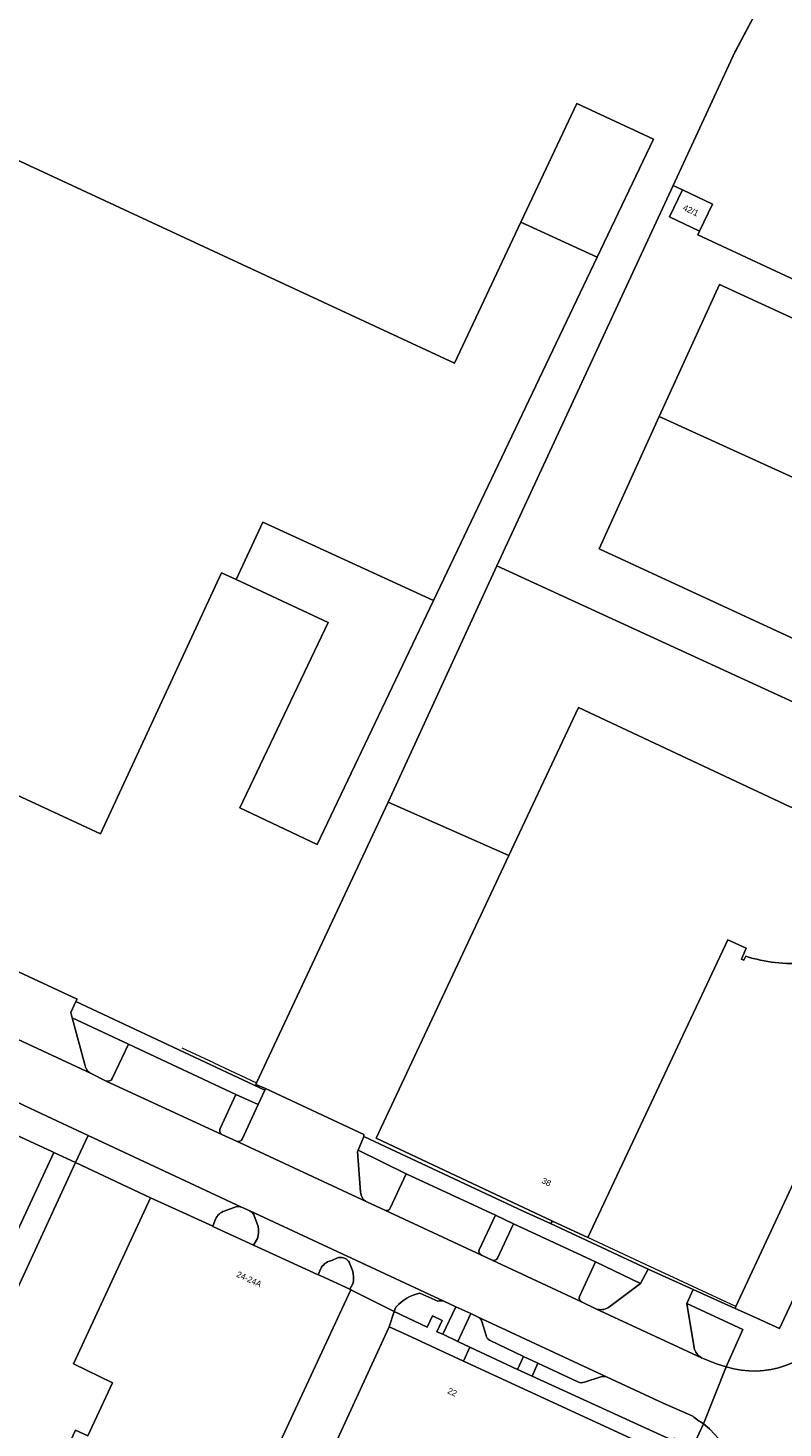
# Model space of a CAD drawing. Header units: metres. Extents: x 151448 to 154749, y 463108 to 465296.
# Tile 150 of 256: x 152697 to 152789, y 464832 to 465003. Entities that reach past the tile are written whole.
import ezdxf
from ezdxf.enums import TextEntityAlignment as Align

# ---------------------------------------------------------------- set-up
doc = ezdxf.new("R2010")
doc.units = ezdxf.units.M
for name, color, linetype, lineweight in [('B-PV-GR-BEPLANTING_CULTUUR_BODEMBEDEKKER-GV', 253, 'Continuous', 9), ('B-PV-IE-TERREINAFSCHEIDING_KUNSTMATIG_HEKWERK-G', 253, 'Continuous', 9), ('B-PV-OG-BEBOUWING-GV', 1, 'Continuous', 9), ('B-PV-OG-BEBOUWING-T18', 2, 'Continuous', 9), ('B-PV-OG-TERREIN_BEGROEID-GV', 253, 'Continuous', 9), ('B-PV-OG-TERREIN_ERF-GV', 253, 'Continuous', 9), ('B-PV-VH-GESLOTENVERHARDING_ASFALT-GV', 253, 'Continuous', 9), ('B-PV-VH-OPENVERHARDING_BETONSTRAATSTEEN-GV', 253, 'Continuous', 9), ('B-PV-VH-OPENVERHARDING_TEGEL-GV', 253, 'Continuous', 9)]:
    doc.layers.add(name, color=color, linetype=linetype, lineweight=lineweight)
doc.styles.add('Drong', font='txt', dxfattribs={"height": 1.8})

msp = doc.modelspace()

# ---------------------------------------------------------------- linework, layer by layer
at = {"layer": 'B-PV-GR-BEPLANTING_CULTUUR_BODEMBEDEKKER-GV', "flags": 128}
for points in [[(152707.223, 464874.761), (152709.2, 464878.959), (152702.348, 464882.192), (152703.875, 464876.492)], [(152704.633, 464875.388), (152704.66, 464875.376), (152706.475, 464874.457)], [(152723.039, 464867.405), (152724.989, 464871.612), (152722.29, 464872.835), (152720.385, 464868.667)], [(152720.582, 464867.966), (152722.362, 464867.129)], [(152743.045, 464863.155), (152737.176, 464866.042), (152737.083, 464865.898), (152737.479, 464860.929)], [(152741.091, 464858.971), (152743.045, 464863.155)], [(152738.232, 464859.75), (152740.421, 464858.725), (152740.44, 464858.716)], [(152722.285, 464859.157), (152720.854, 464858.617)], [(152724, 464858.637), (152722.977, 464859.093)], [(152724.978, 464856.756), (152724.449, 464858.152)], [(152754.157, 464852.879), (152756.127, 464857.056), (152753.902, 464858.108), (152751.93, 464853.906)], [(152719.803, 464857.644), (152719.461, 464856.761), (152719.481, 464856.752), (152724.437, 464854.479), (152724.904, 464855.284)], [(152734.797, 464852.947), (152733.831, 464852.57)], [(152752.196, 464853.251), (152752.218, 464853.241), (152753.509, 464852.62)], [(152732.631, 464851.607), (152732.32, 464850.864), (152732.648, 464850.713), (152736.185, 464849.09), (152736.558, 464849.83)], [(152736.481, 464851.378), (152736.097, 464852.377)], [(152767.685, 464846.872), (152771.593, 464849.802), (152766.096, 464852.428), (152764.157, 464848.191)], [(152764.418, 464847.541), (152766.164, 464846.694)], [(152782.037, 464839.635), (152784.068, 464844.172), (152777.235, 464847.374), (152778.123, 464841.955)], [(152779.037, 464840.746), (152780.838, 464839.991), (152782.037, 464839.635)]]:
    msp.add_lwpolyline(points, dxfattribs=at)
at = {"layer": 'B-PV-GR-BEPLANTING_CULTUUR_BODEMBEDEKKER-GV'}
for points in [[(152703.875, 464876.492, 0.2663641), (152704.633, 464875.388)], [(152706.475, 464874.457, 0.3265925), (152707.223, 464874.761)], [(152720.385, 464868.667, 0.434828), (152720.582, 464867.966)], [(152722.362, 464867.129, 0.407929), (152723.039, 464867.405)], [(152737.479, 464860.929, 0.2690795), (152738.232, 464859.75)], [(152720.854, 464858.617, 0.2154379), (152719.803, 464857.644)], [(152722.977, 464859.093, 0.1532052), (152722.285, 464859.157)], [(152724.449, 464858.152, 0.1755756), (152724, 464858.637)], [(152740.44, 464858.716, 0.4156825), (152741.091, 464858.971)], [(152724.904, 464855.284, 0.1494886), (152724.978, 464856.756)], [(152735.592, 464852.836, 0.1673698), (152734.797, 464852.947)], [(152736.097, 464852.377, 0.1722031), (152735.592, 464852.836)], [(152751.93, 464853.906, 0.3813992), (152752.196, 464853.251)], [(152753.509, 464852.62, 0.3563067), (152754.157, 464852.879)], [(152733.831, 464852.57, 0.2104134), (152732.631, 464851.607)], [(152736.558, 464849.83, 0.0962721), (152736.481, 464851.378)], [(152764.157, 464848.191, 0.3920991), (152764.418, 464847.541)], [(152766.164, 464846.694, 0.2353035), (152767.685, 464846.872)], [(152778.123, 464841.955, 0.2284251), (152779.037, 464840.746)]]:
    msp.add_lwpolyline(points, format="xyb", dxfattribs=at)
at = {"layer": 'B-PV-GR-BEPLANTING_CULTUUR_BODEMBEDEKKER-GV', "flags": 128}
msp.add_lwpolyline([(152784.869, 464845.96), (152788.515, 464844.322), (152798.809, 464866.276), (152793.395, 464868.86), (152783.214, 464846.976), (152783.109, 464846.751)], close=True, dxfattribs=at)
at = {"layer": 'B-PV-IE-TERREINAFSCHEIDING_KUNSTMATIG_HEKWERK-G', "flags": 128}
for points in [[(152783.091, 464999.875), (152787.099, 465007.476)], [(152754.091, 464937.286), (152775.563, 464983.643), (152783.149, 465000)], [(152775.563, 464983.643), (152776.721, 464983.106)], [(152794.365, 464972.793), (152793.392, 464970.709), (152778.561, 464977.63), (152778.758, 464978.052)], [(152740.828, 464908.449), (152754.091, 464937.286)], [(152754.091, 464937.286), (152812.321, 464910.504)], [(152719.587, 464876.697), (152724.809, 464874.269), (152740.828, 464908.449)], [(152740.828, 464908.449), (152755.559, 464901.955)], [(152719.587, 464876.697), (152715.739, 464878.486)], [(152793.395, 464868.86), (152783.214, 464846.976), (152777.964, 464849.422)], [(152690.029, 464836.994), (152702.725, 464864.535)], [(152772.217, 464852.1), (152765.168, 464855.385)], [(152777.964, 464849.422), (152772.217, 464852.1)]]:
    msp.add_lwpolyline(points, dxfattribs=at)
at = {"layer": 'B-PV-OG-BEBOUWING-GV', "flags": 128}
for points in [[(152677.569, 464995.132), (152666.609, 464971.501), (152665.133, 464968.317), (152642.858, 464920.289), (152646.296, 464910.939), (152669.805, 464900.029), (152669.983, 464899.951), (152678.098, 464917.44), (152705.783, 464904.594), (152720.543, 464936.401), (152722.3, 464935.586), (152725.574, 464942.582), (152746.355, 464933.04), (152766.305, 464974.875), (152756.999, 464979.151), (152748.914, 464961.959)], [(152766.305, 464974.875), (152773.172, 464989.274), (152763.815, 464993.643), (152756.999, 464979.151)], [(152776.721, 464983.106), (152775.132, 464979.791), (152778.758, 464978.052), (152780.348, 464981.367)], [(152827.488, 464941.662), (152830.801, 464948.741), (152781.211, 464971.577), (152773.882, 464955.463), (152823.389, 464932.905), (152825.85, 464938.163), (152826.63, 464939.83)], [(152818.375, 464922.195), (152819.147, 464923.843), (152819.203, 464923.962), (152823.389, 464932.905), (152773.882, 464955.463), (152766.554, 464939.349), (152815.758, 464916.603)], [(152722.3, 464935.586), (152733.52, 464930.38), (152722.747, 464907.789), (152732.171, 464903.295), (152742.991, 464925.985), (152746.355, 464933.04), (152725.574, 464942.582)], [(152667.294, 464847.921), (152687.417, 464838.535), (152700.114, 464865.759), (152699.93, 464865.844), (152699.759, 464865.924), (152695.1, 464868.095), (152694.141, 464868.542), (152691.931, 464869.573), (152691.763, 464869.651), (152688.171, 464871.327), (152688.034, 464871.391), (152680.175, 464875.057), (152673.738, 464861.497)], [(152719.461, 464856.761), (152714.027, 464859.253), (152711.891, 464860.233), (152702.511, 464840.016), (152707.238, 464837.68), (152704.237, 464831.208), (152702.746, 464831.912), (152698.429, 464822.677), (152716.46, 464813.963), (152720.824, 464823.026), (152723.623, 464821.762), (152736.292, 464849.036), (152736.185, 464849.09), (152732.648, 464850.713), (152732.32, 464850.864), (152726.831, 464853.381), (152724.437, 464854.479), (152719.481, 464856.752)], [(152740.98, 464844.5), (152728.32, 464817.052), (152760.342, 464802.283), (152773.002, 464829.731), (152750.026, 464840.328), (152742.585, 464843.76)]]:
    msp.add_lwpolyline(points, close=True, dxfattribs=at)
msp.add_lwpolyline([(152806.283, 464898.368), (152807.671, 464901.756), (152808.181, 464901.64), (152808.289, 464901.949), (152808.186, 464901.98), (152789.83, 464907.908), (152764.039, 464920.017), (152755.559, 464901.955), (152739.378, 464867.494), (152760.856, 464857.41), (152765.168, 464855.385), (152782.218, 464891.697), (152784.453, 464890.651), (152783.897, 464889.344), (152784.192, 464889.219), (152784.436, 464889.685)], dxfattribs=at)
at = {"layer": 'B-PV-OG-BEBOUWING-GV'}
msp.add_lwpolyline([(152784.436, 464889.685, 0.0988574), (152791.658, 464888.851)], format="xyb", dxfattribs=at)
at = {"layer": 'B-PV-OG-TERREIN_BEGROEID-GV', "flags": 128}
for points in [[(152741.555, 464846.39), (152745.597, 464844.467), (152746.246, 464845.839), (152747.422, 464845.286), (152746.774, 464843.918), (152747.506, 464843.606), (152749.097, 464846.964), (152747.64, 464847.622)], [(152746.871, 464847.63), (152744.681, 464848.628)], [(152741.789, 464846.919), (152741.555, 464846.39)], [(152751.735, 464845.729), (152750.906, 464846.116), (152749.322, 464842.731), (152750.8, 464842.038), (152756.592, 464839.321), (152757.315, 464840.906)], [(152752.764, 464843.446), (152752.252, 464845.171)], [(152757.315, 464840.906), (152753.179, 464842.904)], [(152763.957, 464837.793), (152759.097, 464840.064), (152758.395, 464838.49), (152775.536, 464830.658), (152775.678, 464830.962), (152777.981, 464829.887), (152779.253, 464832.689)], [(152766.745, 464838.435), (152764.746, 464837.78)], [(152777.946, 464833.63), (152774.356, 464835.209), (152767.515, 464838.383)]]:
    msp.add_lwpolyline(points, dxfattribs=at)
at = {"layer": 'B-PV-OG-TERREIN_BEGROEID-GV'}
for points in [[(152744.681, 464848.628, 0.1475985), (152741.789, 464846.919)], [(152747.64, 464847.622, 0.163845), (152746.871, 464847.63)], [(152752.252, 464845.171, 0.188811), (152751.735, 464845.729)], [(152753.179, 464842.904, -0.2226706), (152752.764, 464843.446)], [(152764.746, 464837.78, -0.2116655), (152763.957, 464837.793)], [(152767.515, 464838.383, 0.1532495), (152766.745, 464838.435)], [(152779.253, 464832.689, -0.0239655), (152777.946, 464833.63)]]:
    msp.add_lwpolyline(points, format="xyb", dxfattribs=at)
at = {"layer": 'B-PV-OG-TERREIN_ERF-GV', "flags": 128}
for points in [[(152688.064, 464891.355), (152702.935, 464884.44), (152702.77, 464884.151), (152725.801, 464873.376), (152725.882, 464873.542), (152724.721, 464874.052), (152724.809, 464874.269), (152740.828, 464908.449), (152754.091, 464937.286), (152775.563, 464983.643), (152783.091, 464999.875), (152783.155, 464999.997), (152787.099, 465007.476)], [(152677.569, 464995.132), (152748.914, 464961.959), (152756.999, 464979.151), (152763.815, 464993.643), (152773.172, 464989.274), (152766.305, 464974.875), (152746.355, 464933.04), (152742.991, 464925.985), (152732.171, 464903.295), (152722.747, 464907.789), (152733.52, 464930.38), (152722.3, 464935.586), (152720.543, 464936.401), (152705.783, 464904.594), (152678.098, 464917.44)], [(152760.611, 464857.118), (152772.536, 464851.549), (152778.007, 464849.043), (152783.109, 464846.751), (152783.214, 464846.976), (152793.395, 464868.86), (152796.142, 464874.77), (152805.3, 464894.484), (152808.577, 464901.415), (152810.622, 464905.741), (152810.168, 464905.951), (152812.305, 464910.469), (152812.321, 464910.504), (152754.091, 464937.286), (152740.828, 464908.449), (152755.559, 464901.955), (152764.039, 464920.017), (152789.83, 464907.908), (152808.186, 464901.98), (152808.289, 464901.949), (152808.181, 464901.64), (152807.671, 464901.756), (152806.283, 464898.368)], [(152784.436, 464889.685), (152784.192, 464889.219), (152783.897, 464889.344), (152784.453, 464890.651), (152782.218, 464891.697), (152765.168, 464855.385), (152760.856, 464857.41), (152760.684, 464857.205), (152760.611, 464857.118)], [(152690.029, 464836.994), (152702.725, 464864.535), (152700.114, 464865.759), (152687.417, 464838.535)]]:
    msp.add_lwpolyline(points, dxfattribs=at)
for points in [[(152808.962, 464998.017), (152804.379, 465000), (152787.099, 465007.476), (152783.155, 464999.997), (152783.091, 464999.875), (152775.563, 464983.643), (152776.721, 464983.106), (152780.348, 464981.367), (152778.758, 464978.052), (152778.561, 464977.63), (152793.392, 464970.709), (152794.365, 464972.793), (152803.645, 464992.679), (152842.543, 464974.527), (152845.424, 464980.293)], [(152754.091, 464937.286), (152812.321, 464910.504), (152812.773, 464910.29), (152815.362, 464915.763), (152815.758, 464916.603), (152766.554, 464939.349), (152773.882, 464955.463), (152781.211, 464971.577), (152830.801, 464948.741), (152832.376, 464952.517), (152793.392, 464970.709), (152778.561, 464977.63), (152778.758, 464978.052), (152775.132, 464979.791), (152776.721, 464983.106), (152775.563, 464983.643)], [(152737.853, 464867.717), (152757.301, 464858.612), (152760.611, 464857.118), (152760.684, 464857.205), (152760.856, 464857.41), (152739.378, 464867.494), (152755.559, 464901.955), (152740.828, 464908.449), (152724.809, 464874.269), (152724.721, 464874.052), (152725.882, 464873.542), (152737.882, 464867.968)], [(152691.549, 464825.981), (152691.64, 464825.855), (152698.429, 464822.677), (152702.746, 464831.912), (152704.237, 464831.208), (152707.238, 464837.68), (152702.511, 464840.016), (152711.891, 464860.233), (152702.725, 464864.535), (152690.029, 464836.994), (152695.466, 464834.509)], [(152740.98, 464844.5), (152741.555, 464846.39), (152736.292, 464849.036), (152723.623, 464821.762), (152719.528, 464812.48), (152718.341, 464809.79), (152757.454, 464791.384), (152759.755, 464796.3), (152761.868, 464801.343), (152764.645, 464807.302), (152765.51, 464809.158), (152770.995, 464820.929), (152771.852, 464822.769), (152771.865, 464822.797), (152775.536, 464830.658), (152758.395, 464838.49), (152756.592, 464839.321), (152750.8, 464842.038), (152750.026, 464840.328), (152773.002, 464829.731), (152760.342, 464802.283), (152728.32, 464817.052)], [(152749.322, 464842.731), (152747.506, 464843.606), (152746.774, 464843.918), (152747.422, 464845.286), (152746.246, 464845.839), (152745.597, 464844.467), (152741.555, 464846.39), (152740.98, 464844.5), (152742.585, 464843.76), (152750.026, 464840.328), (152750.8, 464842.038)]]:
    msp.add_lwpolyline(points, close=True, dxfattribs=at)
at = {"layer": 'B-PV-OG-TERREIN_ERF-GV'}
msp.add_lwpolyline([(152791.658, 464888.851, -0.0988574), (152784.436, 464889.685)], format="xyb", dxfattribs=at)
at = {"layer": 'B-PV-VH-GESLOTENVERHARDING_ASFALT-GV', "flags": 128}
for points in [[(152764.418, 464847.541), (152753.509, 464852.62), (152752.218, 464853.241), (152752.196, 464853.251), (152740.44, 464858.716), (152740.421, 464858.725), (152738.232, 464859.75), (152722.812, 464866.92), (152722.362, 464867.129), (152720.582, 464867.966), (152706.475, 464874.457), (152704.66, 464875.376), (152704.633, 464875.388), (152680.255, 464886.736), (152679.306, 464887.205), (152669.694, 464891.708), (152668.311, 464892.338), (152668.306, 464892.34), (152656.248, 464897.923), (152654.854, 464898.615), (152645.423, 464903.023), (152644.526, 464903.45)], [(152641.733, 464896.979), (152650.505, 464892.903), (152663.8, 464886.697), (152666.483, 464885.452), (152676.545, 464880.783), (152681.261, 464878.583), (152687.083, 464875.868), (152695.373, 464872.002), (152696.461, 464871.492), (152699.25, 464870.187), (152704.27, 464867.84), (152719.839, 464860.56), (152722.977, 464859.093), (152724, 464858.637), (152747.64, 464847.622), (152749.097, 464846.964), (152750.906, 464846.116), (152751.735, 464845.729), (152767.515, 464838.383), (152774.356, 464835.209), (152777.946, 464833.63)], [(152779.253, 464832.689), (152782.037, 464839.635), (152780.838, 464839.991), (152779.037, 464840.746), (152766.164, 464846.694), (152764.418, 464847.541)], [(152782.037, 464839.635), (152779.253, 464832.689)]]:
    msp.add_lwpolyline(points, dxfattribs=at)
at = {"layer": 'B-PV-VH-GESLOTENVERHARDING_ASFALT-GV'}
for points in [[(152794.907, 464844.319, -0.3403241), (152782.037, 464839.635)], [(152777.946, 464833.63, 0.0239655), (152779.253, 464832.689)], [(152779.253, 464832.689, -0.3260643), (152783.13, 464819.247)]]:
    msp.add_lwpolyline(points, format="xyb", dxfattribs=at)
at = {"layer": 'B-PV-VH-OPENVERHARDING_BETONSTRAATSTEEN-GV', "flags": 128}
for points in [[(152703.875, 464876.492), (152702.348, 464882.192), (152702.152, 464882.809), (152702.77, 464884.151), (152702.935, 464884.44), (152688.064, 464891.355), (152687.878, 464891.079), (152687.258, 464889.475), (152687.019, 464889.346)], [(152680.255, 464886.736), (152704.633, 464875.388)], [(152720.385, 464868.667), (152722.29, 464872.835), (152709.2, 464878.959), (152707.223, 464874.761)], [(152706.475, 464874.457), (152720.582, 464867.966)], [(152737.479, 464860.929), (152737.083, 464865.898), (152737.176, 464866.042), (152737.853, 464867.717), (152737.882, 464867.968), (152725.882, 464873.542), (152725.801, 464873.376), (152724.989, 464871.612), (152723.039, 464867.405)], [(152722.977, 464859.093), (152719.839, 464860.56), (152704.27, 464867.84), (152702.725, 464864.535), (152711.891, 464860.233)], [(152722.362, 464867.129), (152722.812, 464866.92), (152738.232, 464859.75)], [(152751.93, 464853.906), (152753.902, 464858.108), (152743.045, 464863.155), (152741.091, 464858.971)], [(152711.891, 464860.233), (152714.027, 464859.253), (152719.461, 464856.761), (152719.803, 464857.644)], [(152720.854, 464858.617), (152722.285, 464859.157)], [(152747.64, 464847.622), (152724, 464858.637)], [(152724.449, 464858.152), (152724.978, 464856.756)], [(152740.44, 464858.716), (152752.196, 464853.251)], [(152766.096, 464852.428), (152756.127, 464857.056), (152754.157, 464852.879)], [(152724.904, 464855.284), (152724.437, 464854.479), (152726.831, 464853.381), (152732.32, 464850.864), (152732.631, 464851.607)], [(152733.831, 464852.57), (152734.797, 464852.947)], [(152736.097, 464852.377), (152736.481, 464851.378)], [(152753.509, 464852.62), (152764.418, 464847.541)], [(152764.157, 464848.191), (152766.096, 464852.428)], [(152777.235, 464847.374), (152778.007, 464849.043), (152772.536, 464851.549), (152771.593, 464849.802), (152767.685, 464846.872)], [(152736.558, 464849.83), (152736.185, 464849.09), (152736.292, 464849.036), (152741.555, 464846.39), (152741.789, 464846.919)], [(152744.681, 464848.628), (152746.871, 464847.63)], [(152766.164, 464846.694), (152779.037, 464840.746)], [(152778.123, 464841.955), (152777.235, 464847.374)], [(152767.515, 464838.383), (152751.735, 464845.729)], [(152752.252, 464845.171), (152752.764, 464843.446)], [(152753.179, 464842.904), (152757.315, 464840.906), (152759.097, 464840.064), (152763.957, 464837.793)], [(152764.746, 464837.78), (152766.745, 464838.435)]]:
    msp.add_lwpolyline(points, dxfattribs=at)
msp.add_lwpolyline([(152700.114, 464865.759), (152702.725, 464864.535), (152704.27, 464867.84), (152699.25, 464870.187), (152696.461, 464871.492), (152695.373, 464872.002), (152687.083, 464875.868), (152681.261, 464878.583), (152679.769, 464875.246), (152680.175, 464875.057), (152688.034, 464871.391), (152688.171, 464871.327), (152691.763, 464869.651), (152691.931, 464869.573), (152694.141, 464868.542), (152695.1, 464868.095), (152699.759, 464865.924), (152699.93, 464865.844)], close=True, dxfattribs=at)
at = {"layer": 'B-PV-VH-OPENVERHARDING_BETONSTRAATSTEEN-GV'}
for points in [[(152704.633, 464875.388, -0.2663641), (152703.875, 464876.492)], [(152707.223, 464874.761, -0.3265925), (152706.475, 464874.457)], [(152720.582, 464867.966, -0.434828), (152720.385, 464868.667)], [(152723.039, 464867.405, -0.407929), (152722.362, 464867.129)], [(152738.232, 464859.75, -0.2690795), (152737.479, 464860.929)], [(152719.803, 464857.644, -0.2154379), (152720.854, 464858.617)], [(152722.285, 464859.157, -0.1532052), (152722.977, 464859.093)], [(152724, 464858.637, -0.1755756), (152724.449, 464858.152)], [(152741.091, 464858.971, -0.4156825), (152740.44, 464858.716)], [(152724.978, 464856.756, -0.1494886), (152724.904, 464855.284)], [(152734.797, 464852.947, -0.1673698), (152735.592, 464852.836)], [(152735.592, 464852.836, -0.1722031), (152736.097, 464852.377)], [(152752.196, 464853.251, -0.3813992), (152751.93, 464853.906)], [(152754.157, 464852.879, -0.3563067), (152753.509, 464852.62)], [(152732.631, 464851.607, -0.2104134), (152733.831, 464852.57)], [(152736.481, 464851.378, -0.0962721), (152736.558, 464849.83)], [(152741.789, 464846.919, -0.1475985), (152744.681, 464848.628)], [(152746.871, 464847.63, -0.163845), (152747.64, 464847.622)], [(152764.418, 464847.541, -0.3920991), (152764.157, 464848.191)], [(152767.685, 464846.872, -0.2353035), (152766.164, 464846.694)], [(152751.735, 464845.729, -0.188811), (152752.252, 464845.171)], [(152752.764, 464843.446, 0.2226706), (152753.179, 464842.904)], [(152779.037, 464840.746, -0.2284251), (152778.123, 464841.955)], [(152763.957, 464837.793, 0.2116655), (152764.746, 464837.78)], [(152766.745, 464838.435, -0.1532495), (152767.515, 464838.383)]]:
    msp.add_lwpolyline(points, format="xyb", dxfattribs=at)
at = {"layer": 'B-PV-VH-OPENVERHARDING_TEGEL-GV', "flags": 128}
for points in [[(152722.29, 464872.835), (152724.989, 464871.612), (152725.801, 464873.376), (152702.77, 464884.151), (152702.152, 464882.809), (152702.348, 464882.192), (152709.2, 464878.959)], [(152753.902, 464858.108), (152756.127, 464857.056), (152766.096, 464852.428), (152771.593, 464849.802), (152772.536, 464851.549), (152760.611, 464857.118), (152757.301, 464858.612), (152737.853, 464867.717), (152737.176, 464866.042), (152743.045, 464863.155)], [(152747.506, 464843.606), (152749.322, 464842.731), (152750.906, 464846.116), (152749.097, 464846.964)], [(152759.097, 464840.064), (152757.315, 464840.906), (152756.592, 464839.321), (152758.395, 464838.49)]]:
    msp.add_lwpolyline(points, close=True, dxfattribs=at)
for points in [[(152794.907, 464844.319), (152795.146, 464844.779), (152791.706, 464846.365), (152800.532, 464865.5), (152798.809, 464866.276), (152788.515, 464844.322), (152784.869, 464845.96), (152783.109, 464846.751), (152778.007, 464849.043)], [(152778.007, 464849.043), (152777.235, 464847.374), (152784.068, 464844.172), (152782.037, 464839.635)], [(152779.253, 464832.689), (152777.981, 464829.887), (152778.149, 464829.797), (152779.206, 464824.004), (152778.046, 464821.541), (152777.826, 464821.645), (152777.552, 464821.062), (152776.247, 464821.675), (152775.874, 464820.88), (152771.852, 464822.769), (152770.995, 464820.929), (152776.316, 464818.43), (152770.796, 464806.675), (152765.51, 464809.158), (152764.645, 464807.302), (152768.553, 464805.467), (152768.198, 464804.71), (152769.57, 464804.066), (152767.135, 464798.881), (152767.053, 464798.706), (152768.92, 464797.819), (152779.486, 464820.512), (152783.017, 464818.844)]]:
    msp.add_lwpolyline(points, dxfattribs=at)
at = {"layer": 'B-PV-VH-OPENVERHARDING_TEGEL-GV'}
for points in [[(152782.037, 464839.635, 0.3403241), (152794.907, 464844.319)], [(152783.13, 464819.247, 0.3260643), (152779.253, 464832.689)]]:
    msp.add_lwpolyline(points, format="xyb", dxfattribs=at)

# ---------------------------------------------------------------- texts
at = {"layer": 'B-PV-OG-BEBOUWING-T18', "style": 'Drong'}
for s, rotation, p in [('42/1', 334.4, (152777.73, 464980.61)), ('38', 334.8, (152760.125, 464862.172)), ('24-24A', 335.4, (152723.897, 464850.326)), ('22', 335.2, (152748.654, 464836.556))]:
    msp.add_text(s, height=0.75, rotation=rotation, dxfattribs=at).set_placement(p, align=Align.MIDDLE)

doc.saveas('drawing.dxf')
